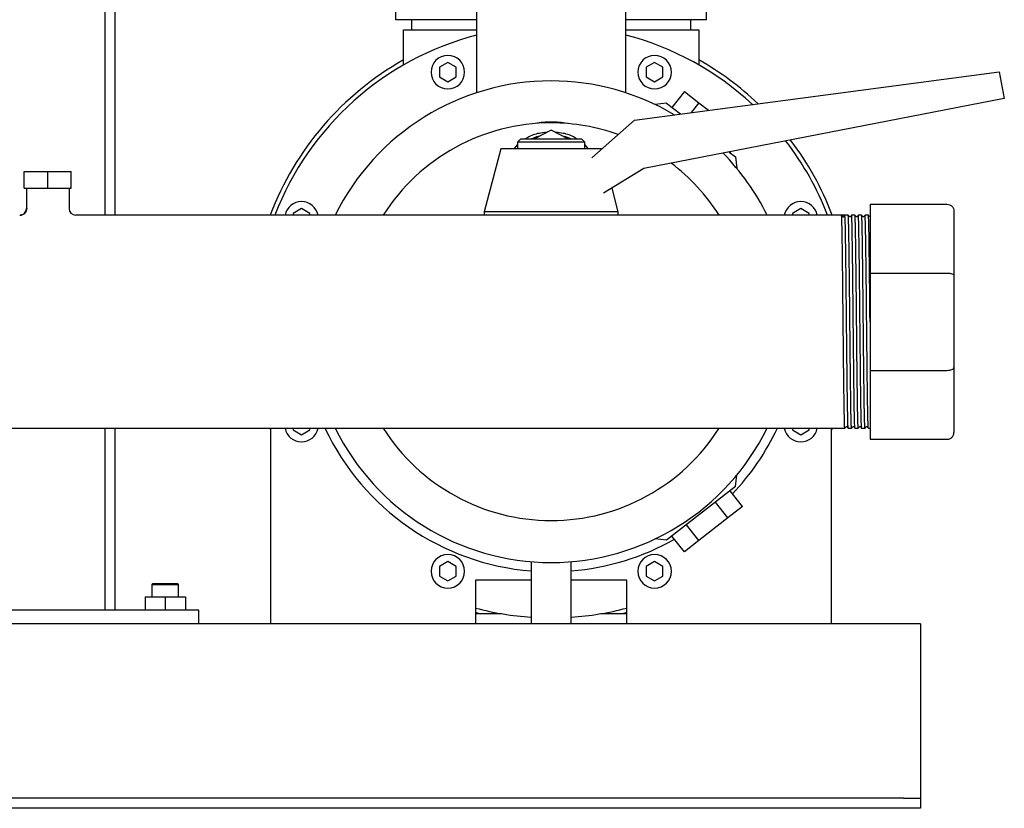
# Model space of a CAD drawing. Header units: millimetres. Extents: x 12 to 1662, y 10 to 915.
# Tile 5 of 7: x 1324 to 1617, y 10 to 245. Entities that reach past the tile are written whole.
import ezdxf

# ---------------------------------------------------------------- set-up
doc = ezdxf.new("R2010")
doc.units = ezdxf.units.MM

msp = doc.modelspace()

# ---------------------------------------------------------------- linework, layer by layer
at = {"color": 7, "linetype": 'Continuous', "lineweight": 25}
for p, q in [((1349.24, 394.13), (1349.24, 186.28)), ((1352.24, 394.13), (1352.24, 186.28)), ((1435.98, 244.53), (1435.98, 264.53)), ((1528.51, 244.53), (1528.51, 264.53)), ((1459.99, 254.53), (1459.99, 222.74)), ((1504.49, 222.74), (1504.49, 254.53)), ((1459.99, 244.53), (1435.98, 244.53)), ((1440.74, 241.53), (1440.74, 244.53)), ((1528.51, 244.53), (1504.49, 244.53)), ((1523.74, 244.53), (1523.74, 241.53)), ((1438.24, 231.03), (1438.24, 241.53)), ((1438.24, 241.53), (1441.24, 241.53)), ((1441.24, 241.53), (1459.99, 241.53)), ((1504.49, 241.53), (1523.24, 241.53)), ((1523.24, 241.53), (1526.24, 241.53)), ((1526.24, 241.53), (1526.24, 231.03)), ((1451.44, 231.79), (1448.94, 230.35)), ((1453.94, 230.35), (1451.44, 231.79)), ((1513.05, 231.79), (1510.55, 230.35)), ((1515.55, 230.35), (1513.05, 231.79)), ((1448.94, 230.35), (1448.94, 227.46)), ((1453.94, 227.46), (1453.94, 230.35)), ((1507.08, 214.62), (1615.69, 229.03)), ((1510.55, 230.35), (1510.55, 227.46)), ((1515.55, 227.46), (1515.55, 230.35)), ((1615.69, 229.03), (1617.24, 221.03)), ((1448.94, 227.46), (1451.44, 226.02)), ((1451.44, 226.02), (1453.94, 227.46)), ((1510.55, 227.46), (1513.05, 226.02)), ((1513.05, 226.02), (1515.55, 227.46)), ((1521.93, 223.14), (1518.23, 218.41)), ((1521.93, 223.14), (1526.25, 219.77)), ((1617.24, 221.03), (1509.89, 200.16)), ((1516.63, 219.66), (1513.22, 219.25)), ((1516.63, 219.66), (1520.77, 216.44)), ((1526.25, 219.77), (1523.98, 216.86)), ((1526.25, 219.77), (1529.1, 217.54)), ((1494.35, 203.38), (1507.08, 214.62)), ((1482.24, 211.62), (1477.25, 209.03)), ((1487.23, 209.03), (1482.24, 211.62)), ((1473.24, 209.03), (1472.24, 208.03)), ((1473.24, 209.03), (1482.24, 209.03)), ((1482.24, 209.03), (1491.24, 209.03)), ((1492.24, 208.03), (1491.24, 209.03)), ((1467.24, 206.03), (1462.24, 187.28)), ((1482.24, 206.03), (1467.24, 206.03)), ((1472.24, 207.3), (1471.16, 206.03)), ((1472.24, 208.03), (1472.24, 206.03)), ((1482.24, 208.03), (1472.24, 208.03)), ((1492.24, 208.03), (1482.24, 208.03)), ((1497.24, 206.03), (1482.24, 206.03)), ((1492.24, 206.03), (1492.24, 208.03)), ((1493.33, 206.03), (1492.24, 207.3)), ((1497.24, 206.03), (1497.24, 206.03)), ((1535.28, 205.1), (1537.12, 203.66)), ((1535.74, 205.19), (1535.52, 204.91)), ((1537.12, 203.66), (1537.54, 200.25)), ((1509.89, 200.16), (1497.84, 192.79)), ((1325.24, 194.28), (1325.24, 199.28)), ((1325.24, 199.28), (1332.24, 199.28)), ((1332.24, 194.28), (1332.24, 199.28)), ((1332.24, 199.28), (1339.24, 199.28)), ((1339.24, 194.28), (1339.24, 199.28)), ((1325.24, 194.28), (1332.24, 194.28)), ((1325.89, 194.28), (1325.89, 188.28)), ((1332.24, 194.28), (1339.24, 194.28)), ((1338.59, 194.28), (1338.59, 188.28)), ((1502.24, 187.28), (1500.36, 194.33)), ((1325.89, 188.28), (1326.01, 188.24)), ((1407.87, 188.22), (1405.37, 186.78)), ((1410.37, 186.78), (1407.87, 188.22)), ((1556.61, 188.22), (1554.11, 186.78)), ((1559.11, 186.78), (1556.61, 188.22)), ((1577.24, 189.53), (1577.24, 169.03)), ((1577.24, 189.53), (1600.24, 189.53)), ((1568.74, 186.28), (1340.59, 186.28)), ((1405.37, 186.78), (1405.37, 186.28)), ((1410.37, 186.28), (1410.37, 186.78)), ((1462.24, 187.28), (1462.24, 186.28)), ((1482.24, 187.28), (1462.24, 187.28)), ((1502.24, 187.28), (1482.24, 187.28)), ((1502.24, 186.28), (1502.24, 187.28)), ((1554.11, 186.78), (1554.11, 186.28)), ((1559.11, 186.28), (1559.11, 186.78)), ((1569.74, 186.28), (1568.74, 186.28)), ((1569.09, 185.83), (1569.08, 185.83)), ((1569.4, 185.83), (1569.74, 186.28)), ((1570.74, 186.28), (1569.74, 186.28)), ((1572.74, 186.28), (1571.74, 186.28)), ((1574.74, 186.28), (1573.74, 186.28)), ((1576.74, 186.28), (1575.74, 186.28)), ((1602.24, 187.53), (1602.24, 168.2)), ((1577.24, 169.03), (1577.24, 140.03)), ((1577.24, 169.03), (1600.24, 169.03)), ((1602.24, 168.2), (1602.24, 140.86)), ((1602.24, 140.86), (1602.24, 121.53)), ((1577.24, 140.03), (1600.24, 140.03)), ((1577.24, 140.03), (1577.24, 119.53)), ((1094.74, 122.78), (1569.74, 122.78)), ((1349.24, 122.78), (1349.24, 68.53)), ((1352.24, 122.78), (1352.24, 68.53)), ((1398.74, 122.17), (1398.51, 122.78)), ((1398.74, 64.53), (1398.74, 122.78)), ((1405.37, 122.78), (1405.37, 122.28)), ((1405.37, 122.28), (1407.87, 120.84)), ((1407.87, 120.84), (1410.37, 122.28)), ((1410.37, 122.28), (1410.37, 122.78)), ((1554.11, 122.78), (1554.11, 122.28)), ((1554.11, 122.28), (1556.61, 120.84)), ((1556.61, 120.84), (1559.11, 122.28)), ((1559.11, 122.28), (1559.11, 122.78)), ((1565.97, 122.78), (1565.74, 122.17)), ((1565.74, 64.53), (1565.74, 122.78)), ((1570.74, 122.78), (1571.74, 122.78)), ((1572.74, 122.78), (1573.74, 122.78)), ((1574.74, 122.78), (1575.74, 122.78)), ((1576.74, 122.78), (1577.24, 122.78)), ((1577.24, 119.53), (1600.24, 119.53)), ((1537.12, 105.4), (1537.54, 108.81)), ((1537.12, 105.4), (1516.63, 89.4)), ((1539.22, 99.42), (1535.52, 104.15)), ((1534.89, 96.05), (1531.2, 100.78)), ((1539.22, 99.42), (1534.89, 96.05)), ((1526.25, 89.29), (1522.56, 94.02)), ((1534.89, 96.05), (1526.25, 89.29)), ((1516.63, 89.4), (1513.22, 89.81)), ((1521.93, 85.92), (1518.23, 90.65)), ((1526.25, 89.29), (1521.93, 85.92)), ((1451.44, 83.04), (1448.94, 81.6)), ((1453.94, 81.6), (1451.44, 83.04)), ((1476.24, 83.03), (1476.24, 64.53)), ((1488.24, 64.53), (1488.24, 83.03)), ((1513.05, 83.04), (1510.55, 81.6)), ((1515.55, 81.6), (1513.05, 83.04)), ((1448.94, 81.6), (1448.94, 78.71)), ((1453.94, 78.71), (1453.94, 81.6)), ((1510.55, 81.6), (1510.55, 78.71)), ((1515.55, 78.71), (1515.55, 81.6)), ((1363.54, 76.53), (1363.24, 76.23)), ((1363.54, 76.53), (1369.09, 76.53)), ((1369.09, 76.53), (1370.94, 76.53)), ((1371.24, 76.23), (1370.94, 76.53)), ((1448.94, 78.71), (1451.44, 77.27)), ((1451.44, 77.27), (1453.94, 78.71)), ((1476.24, 77.53), (1459.74, 77.53)), ((1459.74, 77.53), (1459.74, 64.53)), ((1504.74, 77.53), (1488.24, 77.53)), ((1504.74, 64.53), (1504.74, 77.53)), ((1510.55, 78.71), (1513.05, 77.27)), ((1513.05, 77.27), (1515.55, 78.71)), ((1363.24, 76.23), (1363.24, 72.53)), ((1363.24, 76.23), (1369.24, 76.23)), ((1369.24, 76.23), (1371.24, 76.23)), ((1371.24, 72.53), (1371.24, 76.23)), ((1361.24, 72.53), (1361.24, 68.53)), ((1361.24, 72.53), (1367.24, 72.53)), ((1367.24, 72.53), (1367.24, 68.53)), ((1367.24, 72.53), (1373.24, 72.53)), ((1373.24, 72.53), (1373.24, 68.53)), ((1377.24, 68.53), (1287.24, 68.53)), ((1377.24, 64.53), (1377.24, 68.53)), ((1467.44, 67.53), (1459.74, 67.53)), ((1504.74, 67.53), (1497.04, 67.53)), ((1398.74, 64.53), (1265.74, 64.53)), ((1459.74, 64.53), (1398.74, 64.53)), ((1476.24, 64.53), (1459.74, 64.53)), ((1482.24, 64.53), (1476.24, 64.53)), ((1488.24, 64.53), (1482.24, 64.53)), ((1504.74, 64.53), (1488.24, 64.53)), ((1565.74, 64.53), (1504.74, 64.53)), ((1592.24, 64.53), (1565.74, 64.53)), ((1592.24, 64.53), (1592.24, 59.53)), ((1592.24, 59.53), (1592.24, 14.53)), ((1587.24, 12.53), (1077.24, 12.53)), ((1587.24, 12.53), (1592.24, 12.53)), ((1592.24, 14.53), (1592.24, 12.53)), ((1592.24, 12.53), (1592.24, 9.53)), ((1587.24, 9.53), (1077.24, 9.53)), ((1592.24, 9.53), (1587.24, 9.53))]:
    msp.add_line(p, q, dxfattribs=at)
at = {"color": 7, "linetype": 'Continuous', "lineweight": 25, "flags": 128}
for points in [[(1476.33, 209.03), (1477.97, 209.69), (1479.15, 210.02)], [(1485.33, 210.02), (1486.52, 209.69), (1488.15, 209.03)], [(1569.09, 185.83), (1568.92, 186.05), (1568.74, 186.28)], [(1571.09, 185.83), (1570.92, 186.05), (1570.74, 186.28)], [(1571.74, 186.28), (1571.57, 186.05), (1571.4, 185.83)], [(1573.09, 185.83), (1572.92, 186.05), (1572.74, 186.28)], [(1573.74, 186.28), (1573.57, 186.05), (1573.4, 185.83)], [(1575.09, 185.83), (1574.92, 186.05), (1574.74, 186.28)], [(1575.74, 186.28), (1575.57, 186.05), (1575.4, 185.83)], [(1577.09, 185.83), (1576.92, 186.05), (1576.74, 186.28)], [(1569.74, 122.78), (1569.92, 123.01), (1570.09, 123.23)], [(1570.4, 123.23), (1570.57, 123.01), (1570.74, 122.78)], [(1571.74, 122.78), (1571.92, 123.01), (1572.09, 123.23)], [(1572.4, 123.23), (1572.57, 123.01), (1572.74, 122.78)], [(1573.74, 122.78), (1573.92, 123.01), (1574.09, 123.23)], [(1574.4, 123.23), (1574.57, 123.01), (1574.74, 122.78)], [(1575.74, 122.78), (1575.92, 123.01), (1576.09, 123.23)], [(1576.4, 123.23), (1576.57, 123.01), (1576.74, 122.78)], [(1461.02, 67.53), (1459.97, 67.79), (1459.74, 67.85)], [(1504.74, 67.85), (1504.51, 67.79), (1503.46, 67.53)]]:
    msp.add_lwpolyline(points, dxfattribs=at)
at = {"color": 7, "linetype": 'Continuous', "lineweight": 25}
for centre, radius, start, end in [((1482.24, 154.53), 88.25, 104.6033, 158.9137), ((1482.24, 154.53), 88.25, 47.1986, 75.3967), ((1482.24, 154.53), 89.55, 119.4291, 159.2341), ((1451.44, 228.9), 5, 90, 270), ((1451.44, 228.9), 5, 270, 90), ((1513.05, 228.9), 5, 90, 270), ((1513.05, 228.9), 5, 270, 90), ((1482.24, 154.53), 89.55, 46.5129, 60.5709), ((1482.24, 154.53), 71.75, 90, 153.7359), ((1482.24, 154.53), 71.75, 59.2491, 90), ((1482.24, 154.53), 59.25, 90, 147.5974), ((1482.24, 154.53), 59.25, 70.3106, 90), ((1482.24, 154.53), 88.25, 21.0863, 37.6031), ((1482.24, 154.53), 89.55, 20.7659, 37.1873), ((1482.24, 154.53), 71.75, 26.2641, 44.421), ((1482.24, 154.53), 59.25, 32.4026, 52.835), ((1323.89, 188.28), 2, 269.938, 359.9998), ((1340.59, 188.28), 2, 180, 269.9998), ((1407.87, 185.34), 5, 90, 169.1174), ((1407.87, 185.34), 5, 10.8826, 90), ((1556.61, 185.34), 5, 90, 169.1174), ((1556.61, 185.34), 5, 10.8826, 90), ((1569.24, 185.96), 0.2, 217.5, 322.5), ((1407.87, 123.72), 5, 190.8826, 270), ((1407.87, 123.72), 5, 270, 349.1174), ((1482.24, 154.53), 74.5, 205.225, 265.3806), ((1482.24, 154.53), 71.75, 206.2641, 270), ((1482.24, 154.53), 59.25, 212.4026, 270), ((1482.24, 154.53), 59.25, 270, 327.5974), ((1482.24, 154.53), 71.75, 270, 333.7359), ((1482.24, 154.53), 74.5, 316.4672, 334.775), ((1556.61, 123.72), 5, 190.8826, 270), ((1556.61, 123.72), 5, 270, 349.1174), ((1482.24, 154.53), 74.5, 274.6194, 299.5328), ((1451.44, 80.16), 5, 90, 270), ((1451.44, 80.16), 5, 270, 90), ((1513.05, 80.16), 5, 90, 270), ((1513.05, 80.16), 5, 270, 90), ((1482.24, 154.53), 88.25, 255.2289, 266.1015), ((1482.24, 154.53), 88.25, 273.8985, 284.7711)]:
    msp.add_arc(centre, radius, start, end, dxfattribs=at)
for points, knots in [([(1487.04, 213.59), (1485.46, 213.87), (1483.85, 214.01), (1480.63, 214.01), (1479.03, 213.87), (1477.44, 213.59)], [0, 0, 0, 0, 0.5, 0.5, 1, 1, 1, 1]), ([(1480.93, 210.94), (1480.16, 210.87), (1478.18, 210.7), (1476.01, 209.97), (1474.87, 209.16), (1474.69, 209.03)], [0, 0, 0, 0, 0.347676, 0.893824, 1, 1, 1, 1]), ([(1489.8, 209.03), (1489.61, 209.16), (1488.47, 209.97), (1486.3, 210.7), (1484.32, 210.87), (1483.55, 210.94)], [0, 0, 0, 0, 0.106451, 0.652429, 1, 1, 1, 1]), ([(1326.01, 188.24), (1325.98, 187.99), (1325.94, 187.61), (1325.69, 187.14), (1325.44, 186.82), (1325.13, 186.57), (1324.67, 186.32), (1324.3, 186.27), (1324.05, 186.24)], [0, 0, 0, 0, 0.239585, 0.368443, 0.5, 0.631557, 0.760415, 1, 1, 1, 1]), ([(1600.24, 189.53), (1600.48, 189.53), (1600.73, 189.49), (1601.22, 189.29), (1601.46, 189.14), (1601.85, 188.75), (1602, 188.51), (1602.2, 188.02), (1602.24, 187.77), (1602.24, 187.53)], [0, 0, 0, 0, 0.25, 0.25, 0.5, 0.5, 0.75, 0.75, 1, 1, 1, 1]), ([(1569.24, 154.53), (1569.22, 156.4), (1569.18, 160.12), (1569.13, 165.53), (1569.07, 170.6), (1569.02, 175.19), (1568.96, 179.1), (1568.91, 182.25), (1568.85, 184.54), (1568.8, 185.98), (1568.76, 186.16), (1568.74, 186.28)], [0, 0, 0, 0, 0.113551, 0.225496, 0.338257, 0.452026, 0.565037, 0.674838, 0.786197, 0.897861, 1, 1, 1, 1]), ([(1570.24, 154.53), (1570.22, 156.63), (1570.2, 158.72), (1570.17, 161.77), (1570.16, 162.77), (1570.14, 164.25), (1570.14, 164.73), (1570.13, 165.7), (1570.12, 166.18), (1570.1, 168.56), (1570.08, 170.42), (1570.03, 173.9), (1570.01, 175.53), (1569.98, 177.74), (1569.97, 178.43), (1569.95, 179.74), (1569.94, 180.35), (1569.91, 182.06), (1569.89, 183.05), (1569.85, 184.66), (1569.83, 185.27), (1569.78, 186.08), (1569.76, 186.28), (1569.74, 186.28)], [0, 0, 0, 0, 0.125, 0.125, 0.1875, 0.1875, 0.21875, 0.21875, 0.25, 0.25, 0.375, 0.375, 0.5, 0.5, 0.5625, 0.5625, 0.625, 0.625, 0.75, 0.75, 0.875, 0.875, 1, 1, 1, 1]), ([(1571.24, 154.53), (1571.22, 156.63), (1571.2, 158.72), (1571.17, 161.77), (1571.16, 162.77), (1571.14, 164.25), (1571.14, 164.73), (1571.13, 165.7), (1571.12, 166.18), (1571.1, 168.56), (1571.07, 170.42), (1571.03, 173.9), (1571.01, 175.53), (1570.98, 177.74), (1570.97, 178.43), (1570.95, 179.74), (1570.94, 180.35), (1570.91, 182.06), (1570.89, 183.05), (1570.84, 184.66), (1570.82, 185.27), (1570.78, 186.08), (1570.76, 186.28), (1570.74, 186.28)], [0, 0, 0, 0, 0.125, 0.125, 0.1875, 0.1875, 0.21875, 0.21875, 0.25, 0.25, 0.375, 0.375, 0.5, 0.5, 0.5625, 0.5625, 0.625, 0.625, 0.75, 0.75, 0.875, 0.875, 1, 1, 1, 1]), ([(1571.4, 185.83), (1571.34, 185.79), (1571.24, 185.72), (1571.14, 185.79), (1571.09, 185.83)], [0, 0, 0, 0, 0.5000014, 1, 1, 1, 1]), ([(1572.24, 154.53), (1572.22, 156.62), (1572.18, 160.77), (1572.12, 166.76), (1572.06, 172.28), (1571.99, 177.13), (1571.93, 181.09), (1571.87, 184.07), (1571.8, 185.79), (1571.76, 186.48), (1571.74, 186.25), (1571.74, 186.28)], [0, 0, 0, 0, 0.124618, 0.247458, 0.371786, 0.496598, 0.619648, 0.743592, 0.868501, 0.991969, 1, 1, 1, 1]), ([(1573.24, 154.53), (1573.22, 156.63), (1573.2, 158.72), (1573.17, 161.77), (1573.16, 162.77), (1573.14, 164.25), (1573.14, 164.73), (1573.13, 165.7), (1573.12, 166.18), (1573.1, 168.56), (1573.07, 170.42), (1573.03, 173.9), (1573.01, 175.53), (1572.98, 177.74), (1572.97, 178.43), (1572.95, 179.74), (1572.94, 180.35), (1572.91, 182.06), (1572.89, 183.05), (1572.84, 184.66), (1572.82, 185.27), (1572.78, 186.08), (1572.76, 186.28), (1572.74, 186.28)], [0, 0, 0, 0, 0.125, 0.125, 0.1875, 0.1875, 0.21875, 0.21875, 0.25, 0.25, 0.375, 0.375, 0.5, 0.5, 0.5625, 0.5625, 0.625, 0.625, 0.75, 0.75, 0.875, 0.875, 1, 1, 1, 1]), ([(1573.4, 185.83), (1573.34, 185.79), (1573.24, 185.72), (1573.14, 185.79), (1573.09, 185.83)], [0, 0, 0, 0, 0.5, 1, 1, 1, 1]), ([(1574.24, 154.53), (1574.22, 156.62), (1574.18, 160.77), (1574.12, 166.76), (1574.06, 172.28), (1573.99, 177.13), (1573.93, 181.09), (1573.87, 184.07), (1573.8, 185.79), (1573.76, 186.48), (1573.74, 186.25), (1573.74, 186.28)], [0, 0, 0, 0, 0.12462, 0.247462, 0.371792, 0.496607, 0.619658, 0.743604, 0.868516, 0.991985, 1, 1, 1, 1]), ([(1575.24, 154.53), (1575.22, 156.63), (1575.2, 158.72), (1575.17, 161.77), (1575.16, 162.77), (1575.14, 164.25), (1575.14, 164.73), (1575.13, 165.7), (1575.12, 166.18), (1575.1, 168.56), (1575.07, 170.42), (1575.03, 173.9), (1575.01, 175.53), (1574.98, 177.74), (1574.97, 178.43), (1574.95, 179.74), (1574.94, 180.35), (1574.91, 182.06), (1574.89, 183.05), (1574.84, 184.66), (1574.82, 185.27), (1574.78, 186.08), (1574.76, 186.28), (1574.74, 186.28)], [0, 0, 0, 0, 0.125, 0.125, 0.1875, 0.1875, 0.21875, 0.21875, 0.25, 0.25, 0.375, 0.375, 0.5, 0.5, 0.5625, 0.5625, 0.625, 0.625, 0.75, 0.75, 0.875, 0.875, 1, 1, 1, 1]), ([(1575.4, 185.83), (1575.34, 185.79), (1575.24, 185.72), (1575.14, 185.79), (1575.09, 185.83)], [0, 0, 0, 0, 0.5000005, 1, 1, 1, 1]), ([(1576.24, 154.53), (1576.22, 156.62), (1576.18, 160.77), (1576.12, 166.76), (1576.06, 172.28), (1575.99, 177.13), (1575.93, 181.09), (1575.87, 184.07), (1575.8, 185.79), (1575.76, 186.48), (1575.74, 186.25), (1575.74, 186.28)], [0, 0, 0, 0, 0.124605, 0.247431, 0.371746, 0.496545, 0.619581, 0.743512, 0.868408, 0.991862, 1, 1, 1, 1]), ([(1577.24, 154.53), (1577.22, 156.63), (1577.2, 158.72), (1577.17, 161.77), (1577.16, 162.77), (1577.14, 164.25), (1577.14, 164.73), (1577.13, 165.7), (1577.12, 166.18), (1577.1, 168.56), (1577.07, 170.42), (1577.03, 173.9), (1577.01, 175.53), (1576.98, 177.74), (1576.97, 178.43), (1576.95, 179.74), (1576.94, 180.35), (1576.91, 182.06), (1576.89, 183.05), (1576.84, 184.66), (1576.82, 185.27), (1576.78, 186.08), (1576.76, 186.28), (1576.74, 186.28)], [0, 0, 0, 0, 0.125, 0.125, 0.1875, 0.1875, 0.21875, 0.21875, 0.25, 0.25, 0.375, 0.375, 0.5, 0.5, 0.5625, 0.5625, 0.625, 0.625, 0.75, 0.75, 0.875, 0.875, 1, 1, 1, 1]), ([(1600.24, 169.03), (1600.48, 169.03), (1600.73, 169.01), (1601.22, 168.93), (1601.46, 168.87), (1601.85, 168.7), (1602, 168.61), (1602.2, 168.4), (1602.24, 168.3), (1602.24, 168.2)], [0, 0, 0, 0, 0.25, 0.25, 0.5, 0.5, 0.75, 0.75, 1, 1, 1, 1]), ([(1569.74, 122.78), (1569.74, 122.81), (1569.72, 122.58), (1569.68, 123.27), (1569.61, 124.99), (1569.55, 127.97), (1569.49, 131.93), (1569.43, 136.78), (1569.36, 142.3), (1569.3, 148.29), (1569.26, 152.44), (1569.24, 154.53)], [0, 0, 0, 0, 0.008019, 0.131488, 0.256399, 0.380345, 0.503396, 0.628209, 0.752539, 0.87538, 1, 1, 1, 1]), ([(1570.74, 122.78), (1570.72, 122.93), (1570.68, 123.16), (1570.62, 125.02), (1570.56, 127.96), (1570.49, 131.93), (1570.43, 136.78), (1570.37, 142.3), (1570.31, 148.29), (1570.26, 152.44), (1570.24, 154.53)], [0, 0, 0, 0, 0.117316, 0.244265, 0.370234, 0.495292, 0.622143, 0.748501, 0.873347, 1, 1, 1, 1]), ([(1571.74, 122.78), (1571.74, 122.81), (1571.72, 122.58), (1571.68, 123.27), (1571.61, 124.99), (1571.55, 127.97), (1571.49, 131.93), (1571.43, 136.78), (1571.36, 142.3), (1571.3, 148.29), (1571.26, 152.44), (1571.24, 154.53)], [0, 0, 0, 0, 0.008057, 0.131521, 0.256427, 0.380369, 0.503415, 0.628223, 0.752549, 0.875385, 1, 1, 1, 1]), ([(1572.74, 122.78), (1572.72, 122.93), (1572.68, 123.16), (1572.62, 125.02), (1572.56, 127.96), (1572.49, 131.93), (1572.43, 136.78), (1572.37, 142.3), (1572.31, 148.29), (1572.26, 152.44), (1572.24, 154.53)], [0, 0, 0, 0, 0.117329, 0.244276, 0.370243, 0.495299, 0.622148, 0.748505, 0.873349, 1, 1, 1, 1]), ([(1573.74, 122.78), (1573.74, 122.81), (1573.72, 122.58), (1573.68, 123.27), (1573.61, 124.99), (1573.55, 127.97), (1573.49, 131.93), (1573.43, 136.78), (1573.36, 142.3), (1573.3, 148.29), (1573.26, 152.44), (1573.24, 154.53)], [0, 0, 0, 0, 0.008056, 0.13152, 0.256427, 0.380368, 0.503414, 0.628223, 0.752549, 0.875385, 1, 1, 1, 1]), ([(1574.74, 122.78), (1574.72, 122.93), (1574.68, 123.17), (1574.62, 125.02), (1574.56, 127.96), (1574.49, 131.93), (1574.43, 136.78), (1574.37, 142.3), (1574.31, 148.29), (1574.26, 152.44), (1574.24, 154.53)], [0, 0, 0, 0, 0.1172507, 0.2442091, 0.370187, 0.4952548, 0.6221145, 0.7484828, 0.8733374, 1, 1, 1, 1]), ([(1575.74, 122.78), (1575.74, 122.81), (1575.72, 122.58), (1575.68, 123.27), (1575.61, 124.99), (1575.55, 127.97), (1575.49, 131.93), (1575.43, 136.78), (1575.36, 142.3), (1575.3, 148.29), (1575.26, 152.44), (1575.24, 154.53)], [0, 0, 0, 0, 0.0080544, 0.1315192, 0.2564255, 0.3803671, 0.5034134, 0.6282225, 0.7525482, 0.8753847, 1, 1, 1, 1]), ([(1576.74, 122.78), (1576.72, 122.93), (1576.68, 123.17), (1576.62, 125.05), (1576.55, 127.98), (1576.49, 131.96), (1576.43, 136.8), (1576.37, 142.32), (1576.31, 148.3), (1576.26, 152.44), (1576.24, 154.53)], [0, 0, 0, 0, 0.118484, 0.245268, 0.371054, 0.495958, 0.622645, 0.748831, 0.873512, 1, 1, 1, 1]), ([(1600.24, 140.03), (1600.48, 140.03), (1600.73, 140.05), (1601.22, 140.13), (1601.46, 140.19), (1601.85, 140.36), (1602, 140.45), (1602.2, 140.66), (1602.24, 140.76), (1602.24, 140.86)], [0, 0, 0, 0, 0.25, 0.25, 0.5, 0.5, 0.75, 0.75, 1, 1, 1, 1]), ([(1570.09, 123.23), (1570.14, 123.27), (1570.24, 123.34), (1570.34, 123.27), (1570.4, 123.23)], [0, 0, 0, 0, 0.5, 1, 1, 1, 1]), ([(1572.09, 123.23), (1572.14, 123.27), (1572.24, 123.34), (1572.34, 123.27), (1572.4, 123.23)], [0, 0, 0, 0, 0.500001, 1, 1, 1, 1]), ([(1574.09, 123.23), (1574.14, 123.27), (1574.24, 123.34), (1574.34, 123.27), (1574.4, 123.23)], [0, 0, 0, 0, 0.5, 1, 1, 1, 1]), ([(1576.09, 123.23), (1576.14, 123.27), (1576.24, 123.34), (1576.34, 123.27), (1576.4, 123.23)], [0, 0, 0, 0, 0.499999, 1, 1, 1, 1]), ([(1600.24, 119.53), (1600.48, 119.53), (1600.73, 119.57), (1601.22, 119.77), (1601.46, 119.92), (1601.85, 120.31), (1602, 120.55), (1602.2, 121.04), (1602.24, 121.29), (1602.24, 121.53)], [0, 0, 0, 0, 0.25, 0.25, 0.5, 0.5, 0.75, 0.75, 1, 1, 1, 1])]:
    msp.add_open_spline(points, degree=3, knots=knots, dxfattribs=at)

doc.saveas('drawing.dxf')
